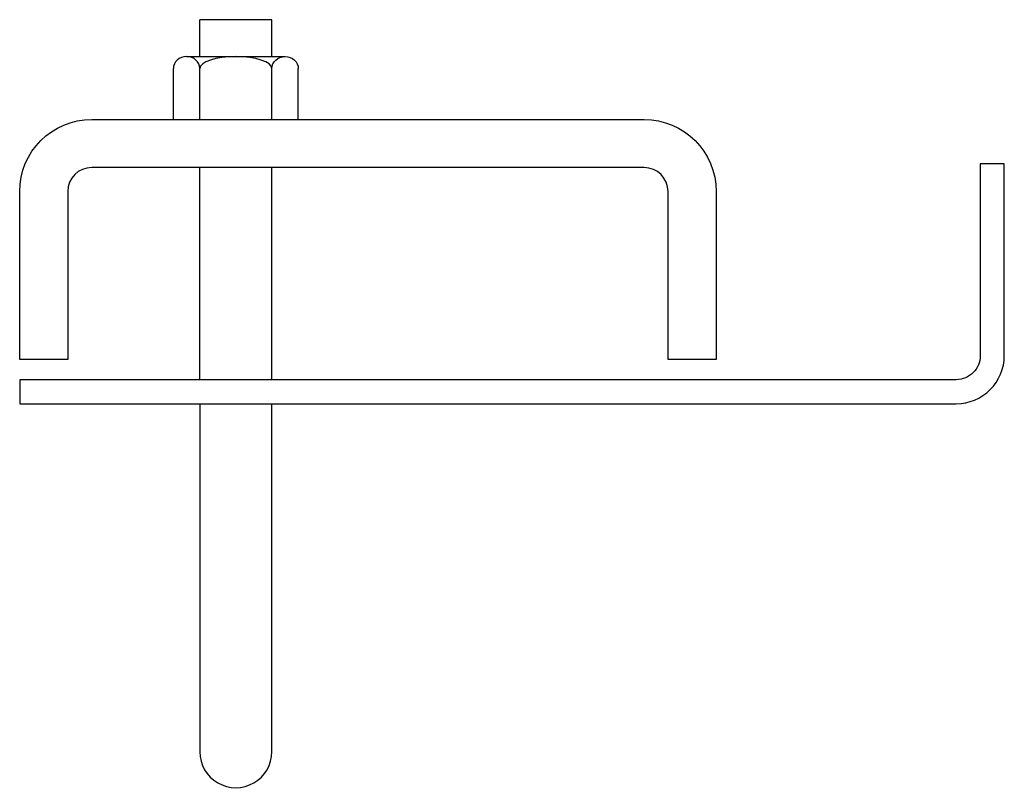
# Model space of a CAD drawing. Extents: x 11 to 205, y 63 to 216.
import ezdxf

# ---------------------------------------------------------------- set-up
doc = ezdxf.new("R2010")
doc.units = 0
doc.header["$MEASUREMENT"] = 0
doc.layers.get('0').update_dxf_attribs({"linetype": 'CONTINUOUS'})

# ---------------------------------------------------------------- blocks, each defined once
blk = doc.blocks.new('AI9-BLK1')
at = {"color": 7}
for p, q in [((-9.74, 6.23), (9.74, 6.23)), ((-12.35, -6.23), (-12.35, 3.86)), ((-7.12, -6.23), (-7.12, 3.86)), ((7.12, -6.23), (7.12, 3.86)), ((12.35, -6.23), (12.35, 3.86)), ((-12.35, -6.23), (12.35, -6.23))]:
    blk.add_line(p, q, dxfattribs=at)
for points in [[(-7.12, 3.86), (-7.12, 5.17), (-8.29, 6.23), (-9.74, 6.23), (-11.18, 6.23), (-12.35, 5.17), (-12.35, 3.86)], [(7.12, 3.86), (7.12, 5.17), (3.93, 6.23), (0, 6.23), (-3.93, 6.23), (-7.12, 5.17), (-7.12, 3.86)], [(7.12, 3.86), (7.12, 5.17), (8.29, 6.23), (9.74, 6.23), (11.18, 6.23), (12.35, 5.17), (12.35, 3.86)]]:
    blk.add_open_spline(points, degree=3, knots=[0, 0, 0, 0, 1, 1, 1, 2, 2, 2, 2], dxfattribs=at)

msp = doc.modelspace()

# ---------------------------------------------------------------- linework, layer by layer
at = {"color": 7}
for p, q in [((46.21, 208.4), (46.21, 215.68)), ((60.46, 215.68), (46.21, 215.68)), ((60.46, 208.4), (60.46, 215.68)), ((46.21, 144.45), (46.21, 186.43)), ((60.46, 144.45), (60.46, 186.43)), ((10.59, 139.7), (109.37, 139.7))]:
    msp.add_line(p, q, dxfattribs=at)
for points, knots in [([(20.09, 148.44), (20.09, 148.44), (20.09, 181.68), (20.09, 181.68), (20.09, 184.3), (22.22, 186.43), (24.84, 186.43), (24.84, 186.43), (134.07, 186.43), (134.07, 186.43), (136.69, 186.43), (138.82, 184.3), (138.82, 181.68), (138.82, 181.68), (138.82, 148.44), (138.82, 148.44), (138.82, 148.44), (148.32, 148.44), (148.32, 148.44), (148.32, 148.44), (148.32, 181.68), (148.32, 181.68), (148.32, 189.55), (141.94, 195.93), (134.07, 195.93), (134.07, 195.93), (24.84, 195.93), (24.84, 195.93), (16.97, 195.93), (10.59, 189.55), (10.59, 181.68), (10.59, 181.68), (10.59, 148.44), (10.59, 148.44), (10.59, 148.44), (20.09, 148.44), (20.09, 148.44)], [0, 0, 0, 0, 1, 1, 1, 2, 2, 2, 3, 3, 3, 4, 4, 4, 5, 5, 5, 6, 6, 6, 7, 7, 7, 8, 8, 8, 9, 9, 9, 10, 10, 10, 11, 11, 11, 12, 12, 12, 12]), ([(205.31, 149.2), (205.31, 146.68), (204.3, 144.26), (202.52, 142.48), (200.74, 140.7), (198.33, 139.7), (195.81, 139.7), (195.81, 139.7), (10.59, 139.7), (10.59, 139.7), (10.59, 139.7), (10.59, 144.45), (10.59, 144.45), (10.59, 144.45), (195.81, 144.45), (195.81, 144.45), (197.07, 144.45), (198.28, 144.95), (199.17, 145.84), (200.06, 146.73), (200.56, 147.94), (200.56, 149.2), (200.56, 149.2), (200.56, 187.19), (200.56, 187.19), (200.56, 187.19), (205.31, 187.19), (205.31, 187.19), (205.31, 187.19), (205.31, 149.2), (205.31, 149.2)], [0, 0, 0, 0, 1, 1, 1, 2, 2, 2, 3, 3, 3, 4, 4, 4, 5, 5, 5, 6, 6, 6, 7, 7, 7, 8, 8, 8, 9, 9, 9, 10, 10, 10, 10]), ([(46.21, 139.7), (46.21, 139.7), (46.21, 70.84), (46.21, 70.84), (46.21, 68.29), (47.57, 65.94), (49.77, 64.67), (51.98, 63.4), (54.69, 63.4), (56.9, 64.67), (59.1, 65.94), (60.46, 68.29), (60.46, 70.84), (60.46, 70.84), (60.46, 139.7), (60.46, 139.7)], [0, 0, 0, 0, 1, 1, 1, 2, 2, 2, 3, 3, 3, 4, 4, 4, 5, 5, 5, 5])]:
    msp.add_open_spline(points, degree=3, knots=knots, dxfattribs=at)

# ---------------------------------------------------------------- block references
msp.add_blockref('AI9-BLK1', (53.34, 202.16), dxfattribs=at)

doc.saveas('drawing.dxf')
